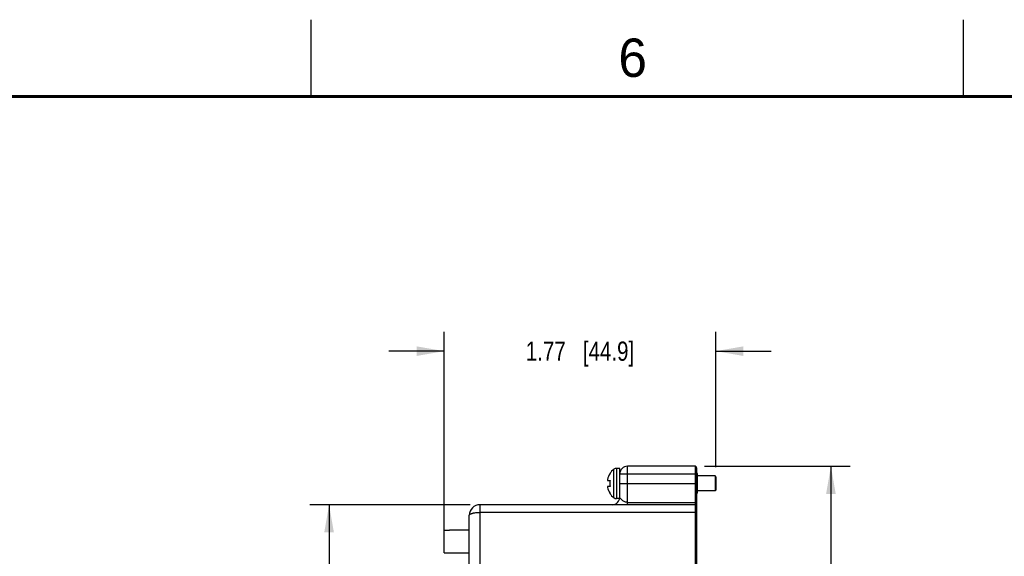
# Model space of a CAD drawing. Header units: inches. Extents: x 0 to 34, y 0 to 22.
# Tile 22 of 84: x 6.6 to 13, y 18.5 to 22. Entities that reach past the tile are written whole.
import ezdxf

# ---------------------------------------------------------------- set-up
doc = ezdxf.new("R2010")
doc.units = ezdxf.units.IN
doc.header["$LTSCALE"] = 1.87
doc.header["$MEASUREMENT"] = 0
doc.layers.get('0').update_dxf_attribs({"linetype": 'CONTINUOUS'})
doc.layers.add('02___PRT_ALL_AXES', color=7, linetype='CONTINUOUS')
doc.layers.add('DIMENSIONS', color=7, linetype='CONTINUOUS')
doc.styles.get("Standard").update_dxf_attribs({"font": 'txt', "width": 0.8})
doc.styles.add('TEXTSTYLE_2', font='txt')
doc.dimstyles.new('DIMSTYLE_2', dxfattribs={"dimtxt": 0.125, "dimasz": 0.18, "dimexe": 0.125, "dimexo": 0.0625, "dimgap": 0.0625, "dimtad": 0, "dimtih": 1, "dimtoh": 1, "dimzin": 4, "dimdsep": 46, "dimtxsty": 'STANDARD', "dimblk": '_FILLED', "dimblk1": '_FILLED', "dimblk2": '_FILLED', "dimcen": 0.09, "dimadec": 0, "dimazin": 0, "dimtp": 0.001, "dimtm": 0.001, "dimtfac": 1, "dimtofl": 0, "dimtmove": 0, "dimatfit": 3, "dimldrblk": '_FILLED', "dimfxl": 1, "dimtolj": 1, "dimtzin": 4, "dimarcsym": 0})

# ---------------------------------------------------------------- blocks, each defined once
blk = doc.blocks.new('_FILLED')
at = {"color": 0, "linetype": 'BYBLOCK'}
blk.add_solid([(0, 0), (-1, 0.174), (-1, -0.174)], dxfattribs=at)
blk = doc.blocks.new('*D12')
at = {"layer": 'DIMENSIONS', "color": 2, "linetype": 'CONTINUOUS'}
for p, q in [((9.3664, 18.6633), (9.3664, 19.9655)), ((11.1355, 19.085), (11.1355, 19.9655)), ((9.3664, 19.8405), (9.0064, 19.8405)), ((11.1355, 19.8405), (11.4955, 19.8405))]:
    blk.add_line(p, q, dxfattribs=at)
at = {"layer": 'DIMENSIONS', "color": 2, "linetype": 'CONTINUOUS', "xscale": 0.18, "yscale": 0.18, "zscale": 0.18}
blk.add_blockref('_FILLED', (9.3664, 19.8405), dxfattribs=at)
at = {"layer": 'DIMENSIONS', "color": 2, "linetype": 'CONTINUOUS', "xscale": 0.18, "yscale": 0.18, "zscale": 0.18, "rotation": 180}
blk.add_blockref('_FILLED', (11.1355, 19.8405), dxfattribs=at)
at = {"layer": 'DIMENSIONS', "color": 2, "linetype": 'CONTINUOUS', "insert": (10.2509, 19.903), "char_height": 0.125, "width": 1.125, "attachment_point": 2, "line_spacing_factor": 0.9}
blk.add_mtext('1.77{\\Ftxt.shx;\\W1.000000;\\H0.125000; }[44.9]', dxfattribs=at)
blk = doc.blocks.new('*D13')
at = {"layer": 'DIMENSIONS', "color": 2, "linetype": 'CONTINUOUS'}
for p, q in [((11.063, 19.0905), (12.0105, 19.0905)), ((11.8855, 19.0905), (11.8855, 17.1393)), ((11.8855, 14.938), (11.8855, 16.8893)), ((10.623, 14.938), (12.0105, 14.938))]:
    blk.add_line(p, q, dxfattribs=at)
at = {"layer": 'DIMENSIONS', "color": 2, "linetype": 'CONTINUOUS', "xscale": 0.18, "yscale": 0.18, "zscale": 0.18}
for p, rotation in [((11.8855, 19.0905), 90), ((11.8855, 14.938), 270)]:
    blk.add_blockref('_FILLED', p, dxfattribs=dict(at, rotation=rotation))
at = {"layer": 'DIMENSIONS', "color": 2, "linetype": 'CONTINUOUS', "insert": (11.8855, 17.0768), "char_height": 0.125, "width": 1.225, "attachment_point": 2, "line_spacing_factor": 0.9}
blk.add_mtext('4.15{\\Ftxt.shx;\\W1.000000;\\H0.125000; }[105.5]', dxfattribs=at)
blk = doc.blocks.new('*D17')
at = {"layer": 'DIMENSIONS', "color": 2, "linetype": 'CONTINUOUS'}
for p, q in [((9.5364, 18.84), (8.4914, 18.84)), ((8.6164, 18.84), (8.6164, 17.014)), ((8.6164, 14.938), (8.6164, 16.764)), ((10.2711, 14.938), (8.4914, 14.938))]:
    blk.add_line(p, q, dxfattribs=at)
at = {"layer": 'DIMENSIONS', "color": 2, "linetype": 'CONTINUOUS', "xscale": 0.18, "yscale": 0.18, "zscale": 0.18}
for p, rotation in [((8.6164, 18.84), 90), ((8.6164, 14.938), 270)]:
    blk.add_blockref('_FILLED', p, dxfattribs=dict(at, rotation=rotation))
at = {"layer": 'DIMENSIONS', "color": 2, "linetype": 'CONTINUOUS', "insert": (8.6164, 16.9515), "char_height": 0.125, "width": 1.125, "attachment_point": 2, "line_spacing_factor": 0.9}
blk.add_mtext('3.90{\\Ftxt.shx;\\W1.000000;\\H0.125000; }[99.1]', dxfattribs=at)

msp = doc.modelspace()

# ---------------------------------------------------------------- linework, layer by layer
at = {"color": 2, "linetype": 'CONTINUOUS'}
for p, q in [((8.5, 21.5), (8.5, 22)), ((12.75, 21.5), (12.75, 22))]:
    msp.add_line(p, q, dxfattribs=at)
at = {"color": 7, "linetype": 'CONTINUOUS'}
for p, q in [((10.4717, 18.8861), (10.4717, 19.071)), ((10.4897, 19.077), (10.4897, 18.88)), ((10.5605, 18.84), (10.5605, 19.0905)), ((11.0005, 19.0905), (10.5605, 19.0905)), ((11.0005, 19.0905), (11.0005, 14.998)), ((11.0105, 19.0805), (11.0105, 15.008)), ((10.43, 18.998), (10.4471, 18.998)), ((10.4451, 19.043), (10.4471, 19.043)), ((10.5105, 18.89), (10.5105, 19.0405)), ((10.5105, 19.0405), (11.0105, 19.0405)), ((11.1305, 19.0275), (11.0155, 19.0275)), ((11.1305, 19.0275), (11.1305, 18.9295)), ((11.1355, 19.0225), (11.1305, 19.0275)), ((11.1355, 19.0225), (11.1355, 18.9345)), ((10.4471, 18.959), (10.43, 18.959)), ((10.5105, 18.9785), (11.0105, 18.9785)), ((11.1305, 18.9295), (11.0155, 18.9295)), ((11.1355, 18.9345), (11.1305, 18.9295)), ((10.4471, 18.914), (10.4451, 18.914)), ((9.5989, 18.84), (9.5989, 15.1516)), ((11.0005, 18.84), (9.5989, 18.84)), ((10.5605, 18.8553), (11.0005, 18.8553)), ((9.53, 15.2205), (9.53, 18.7711)), ((11.0105, 18.79), (9.5989, 18.79)), ((9.3664, 18.5271), (9.3664, 18.6745)), ((9.3664, 18.6745), (9.3998, 18.6745)), ((9.3998, 18.6756), (9.3998, 18.6745)), ((9.3998, 18.6756), (9.53, 18.6756)), ((9.3664, 18.5271), (9.3998, 18.5271)), ((9.3998, 18.5271), (9.3998, 18.526)), ((9.3998, 18.526), (9.53, 18.526))]:
    msp.add_line(p, q, dxfattribs=at)
at = {"color": 7, "linetype": 'CONTINUOUS', "const_width": 0.02}
msp.add_lwpolyline([(33.5, 21.5), (0.5, 21.5)], dxfattribs=at)
at = {"color": 7, "linetype": 'CONTINUOUS'}
for centre, radius, start, end in [((10.5412, 18.9785), 0.1157, 126.93872, 146.11931), ((10.4897, 19.047), 0.03, 90, 126.93872), ((10.5605, 19.0405), 0.05, 90, 180), ((11.0005, 19.0805), 0.01, 0, 90), ((10.5412, 18.9785), 0.114, 145.55914, 167.07993), ((10.4856, 19.001), 0.0556, 176.90959, 183.09041), ((10.5412, 18.9785), 0.0961, 168.28718, 191.71282), ((10.4856, 18.956), 0.0556, 176.90959, 183.09041), ((10.5412, 18.9785), 0.114, 192.92007, 214.44086), ((10.5412, 18.9785), 0.1157, 213.88069, 233.06128), ((10.4605, 18.89), 0.05, 269.99679, 360), ((10.4897, 18.91), 0.03, 233.06128, 270), ((9.5989, 18.7711), 0.0689, 90, 180), ((11.0005, 18.83), 0.01, 0, 90)]:
    msp.add_arc(centre, radius, start, end, dxfattribs=at)
for points, knots in [([(10.5605, 18.8553), (10.5562, 18.8553), (10.5484, 18.8565), (10.5384, 18.8609), (10.5305, 18.8658), (10.524, 18.8709), (10.5193, 18.8752), (10.5162, 18.8786), (10.5143, 18.881), (10.5127, 18.8833), (10.5112, 18.8862), (10.5105, 18.8885), (10.5105, 18.89)], [0, 0, 0, 0, 0.198538, 0.362841, 0.505291, 0.633134, 0.747736, 0.799765, 0.847961, 0.892063, 0.931971, 1, 1, 1, 1]), ([(11.0105, 18.8483), (11.0105, 18.8488), (11.0104, 18.8497), (11.0098, 18.851), (11.0088, 18.8522), (11.0071, 18.8537), (11.0043, 18.8549), (11.0018, 18.8553), (11.0005, 18.8553)], [0, 0, 0, 0, 0.102132, 0.208618, 0.321979, 0.44373, 0.711151, 1, 1, 1, 1]), ([(9.53, 18.7711), (9.53, 18.7717), (9.5302, 18.773), (9.5313, 18.7749), (9.5329, 18.7766), (9.5352, 18.7783), (9.538, 18.78), (9.5414, 18.7816), (9.5454, 18.783), (9.5499, 18.7844), (9.5548, 18.7856), (9.5623, 18.7872), (9.5724, 18.7887), (9.5854, 18.7898), (9.5943, 18.79), (9.5989, 18.79)], [0, 0, 0, 0, 0.025384, 0.052476, 0.084049, 0.12159, 0.165464, 0.215753, 0.272409, 0.335257, 0.404019, 0.478208, 0.640471, 0.816678, 1, 1, 1, 1])]:
    msp.add_open_spline(points, degree=3, knots=knots, dxfattribs=at)
at = {"layer": '02___PRT_ALL_AXES', "color": 7, "linetype": 'CONTINUOUS'}
for p, q in [((10.5105, 19.077), (10.4897, 19.077)), ((10.5105, 19.0405), (10.5105, 19.077)), ((11.0155, 19.0425), (11.0105, 19.0425)), ((11.0155, 18.9145), (11.0155, 19.0425)), ((10.5089, 18.88), (10.4897, 18.88)), ((11.0155, 18.9145), (11.0105, 18.9145))]:
    msp.add_line(p, q, dxfattribs=at)

# ---------------------------------------------------------------- texts
at = {"color": 2, "linetype": 'CONTINUOUS', "insert": (10.5012, 21.8772), "char_height": 0.25, "width": 0.25, "attachment_point": 1, "line_spacing_factor": 0.9, "style": 'TEXTSTYLE_2'}
msp.add_mtext('6', dxfattribs=at)

# ---------------------------------------------------------------- dimensions: what is measured, and where the dimension line sits
at = {"layer": 'DIMENSIONS', "color": 2, "linetype": 'CONTINUOUS'}
for base, p1, p2, angle, picture, middle in [((9.3664, 19.8405), (11.1355, 19.0225), (9.3664, 18.6008), 180, '*D12', (10.2509, 19.8405)), ((11.8855, 14.938), (11.0005, 19.0905), (10.5605, 14.938), 270, '*D13', (11.8855, 17.0143)), ((8.6164, 14.938), (9.5989, 18.84), (10.3336, 14.938), 270, '*D17', (8.6164, 16.889))]:
    dim = msp.add_linear_dim(base=base, p1=p1, p2=p2, angle=angle, dimstyle='DIMSTYLE_2', dxfattribs=at)
    dim.commit()
    dim.dimension.update_dxf_attribs({"geometry": picture, "text_midpoint": middle, "dimtype": 160})

doc.saveas('drawing.dxf')
